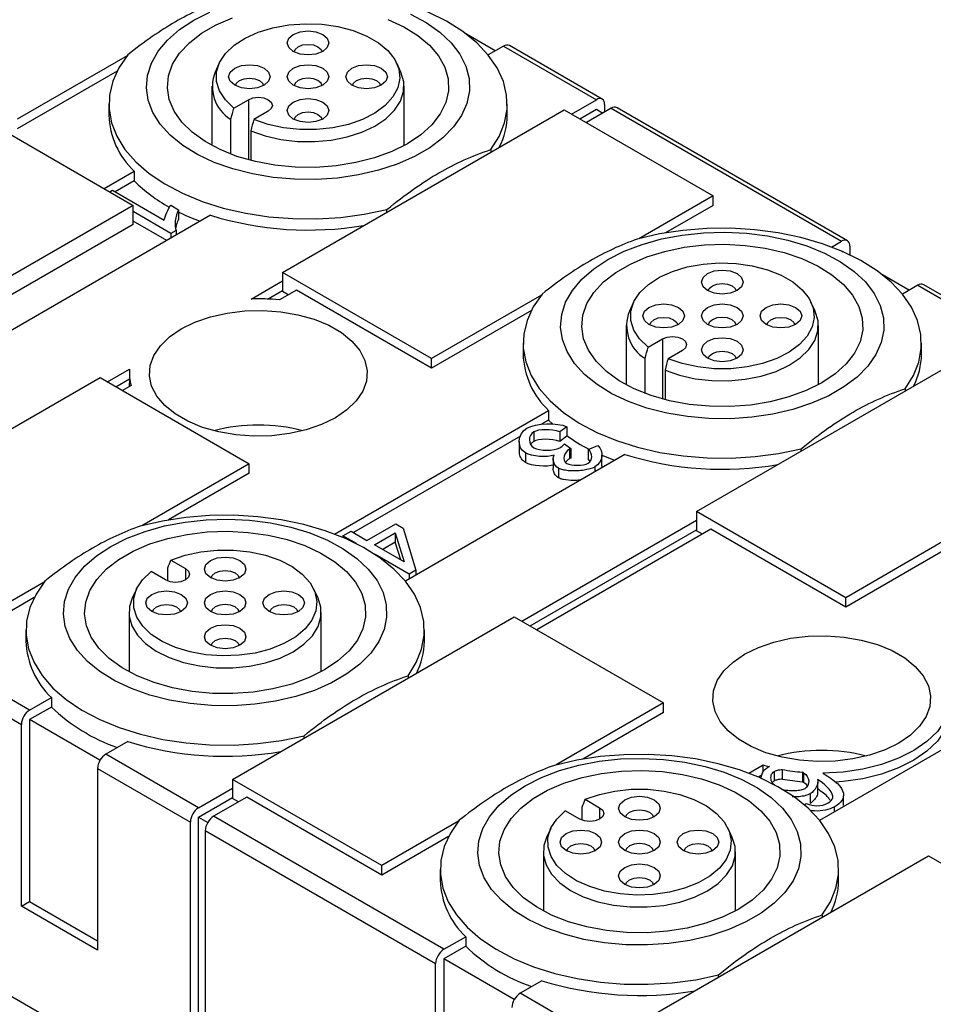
# Model space of a CAD drawing. Header units: millimetres. Extents: x 13 to 546, y 13 to 419.
# Tile 8 of 11: x 452 to 491, y 312 to 354. Entities that reach past the tile are written whole.
import ezdxf

# ---------------------------------------------------------------- set-up
doc = ezdxf.new("R2010")
doc.units = ezdxf.units.MM
doc.header["$LTSCALE"] = 2

msp = doc.modelspace()

# ---------------------------------------------------------------- linework, layer by layer
for p, q in [((472.721, 352.703), (471.491, 353.413)), ((445.25, 353.05), (457.271, 346.11)), ((473.074, 352.907), (472.42, 352.529)), ((473.074, 352.907), (477.034, 350.621)), ((477.284, 350.646), (473.324, 352.932)), ((457.01, 352.491), (452.321, 349.784)), ((460.945, 352.183), (460.769, 351.802)), ((468.693, 351.802), (468.517, 352.183)), ((456.583, 351.836), (452.321, 349.376)), ((460.631, 351.193), (460.631, 348.664)), ((468.831, 348.664), (468.831, 351.193)), ((456.231, 350.438), (456.231, 349.968)), ((461.569, 350.265), (462.185, 350.621)), ((462.185, 350.621), (462.185, 348.056)), ((473.231, 349.968), (473.231, 350.438)), ((475.974, 350.009), (477.034, 350.621)), ((477.388, 350.417), (477.388, 350.09)), ((463.034, 350.131), (462.417, 349.776)), ((463.635, 343.253), (475.655, 350.192)), ((475.655, 350.192), (482.019, 346.519)), ((476.327, 349.805), (477.034, 350.213)), ((477.671, 350.254), (476.61, 349.641)), ((477.034, 350.213), (477.317, 350.05)), ((477.671, 350.254), (487.499, 344.58)), ((487.749, 344.604), (477.921, 350.278)), ((461.438, 348.297), (461.438, 349.782)), ((462.287, 349.292), (462.287, 348.029)), ((472.535, 348.494), (472.535, 348.391)), ((456.033, 346.825), (457.318, 347.566)), ((457.318, 347.566), (457.318, 347.158)), ((457.318, 347.158), (456.503, 346.688)), ((456.27, 346.688), (456.387, 346.755)), ((456.387, 346.755), (458.598, 345.479)), ((482.019, 346.519), (478.852, 344.69)), ((482.019, 346.11), (482.019, 346.519)), ((457.271, 346.11), (450.907, 342.437)), ((457.271, 345.294), (457.271, 346.11)), ((458.879, 344.916), (457.271, 345.844)), ((458.874, 346.121), (459.211, 345.927)), ((459.211, 345.927), (459.211, 345.518)), ((468.099, 345.83), (468.099, 345.933)), ((482.019, 346.11), (479.987, 344.937)), ((460.571, 345.689), (451.207, 340.283)), ((458.702, 344.61), (457.271, 345.436)), ((457.271, 345.294), (450.907, 341.62)), ((459.103, 345.045), (458.879, 344.916)), ((458.879, 344.916), (458.879, 344.712)), ((459.103, 345.045), (459.103, 344.841)), ((487.075, 344.335), (487.499, 344.58)), ((487.499, 344.171), (487.491, 344.166)), ((487.499, 344.171), (487.561, 344.136)), ((487.853, 344.375), (487.853, 344.001)), ((469.999, 339.579), (463.635, 343.253)), ((463.635, 343.253), (463.635, 342.436)), ((462.302, 342.117), (463.635, 342.886)), ((489.169, 343.208), (490.399, 342.498)), ((463.004, 342.113), (463.635, 342.477)), ((464.236, 342.498), (463.51, 342.079)), ((463.882, 342.294), (463.635, 342.436)), ((469.999, 339.171), (464.236, 342.498)), ((490.752, 342.702), (490.098, 342.324)), ((490.752, 342.702), (494.712, 340.416)), ((494.962, 340.441), (491.002, 342.727)), ((474.688, 342.286), (469.999, 339.579)), ((478.622, 341.978), (478.446, 341.597)), ((486.37, 341.597), (486.194, 341.978)), ((474.261, 341.631), (469.999, 339.171)), ((478.308, 340.988), (478.308, 338.459)), ((486.508, 338.459), (486.508, 340.988)), ((479.246, 340.06), (479.863, 340.416)), ((479.863, 340.416), (479.863, 337.851)), ((473.908, 340.233), (473.908, 339.763)), ((480.711, 339.926), (480.095, 339.57)), ((481.312, 333.048), (493.333, 339.987)), ((490.908, 339.763), (490.908, 340.233)), ((469.999, 339.171), (469.999, 339.579)), ((479.116, 338.092), (479.116, 339.577)), ((456.175, 338.579), (457.118, 339.124)), ((479.965, 339.087), (479.965, 337.824)), ((443.836, 331.823), (455.856, 338.763)), ((455.856, 338.763), (462.22, 335.089)), ((456.528, 338.375), (457.109, 338.71)), ((457.109, 338.946), (457.109, 338.538)), ((457.183, 338.427), (456.811, 338.212)), ((490.213, 338.289), (490.213, 338.186)), ((465.862, 332.088), (474.996, 337.361)), ((474.996, 337.361), (474.996, 336.953)), ((474.996, 336.953), (474.663, 336.761)), ((475.172, 336.78), (474.996, 336.953)), ((475.772, 336.67), (475.47, 336.443)), ((475.772, 336.67), (475.772, 336.262)), ((473.803, 336.264), (466.674, 332.149)), ((474.36, 336.445), (474.36, 336.036)), ((475.47, 336.443), (475.47, 336.035)), ((475.772, 336.262), (475.47, 336.035)), ((473.747, 336.037), (473.747, 335.629)), ((475.677, 335.933), (475.944, 335.736)), ((475.884, 335.707), (475.884, 335.298)), ((475.944, 335.736), (475.944, 335.328)), ((476.684, 335.703), (477.093, 335.867)), ((476.684, 335.703), (476.684, 335.295)), ((485.776, 335.625), (485.776, 335.728)), ((478.248, 335.484), (468.885, 330.078)), ((474.006, 335.551), (474.006, 335.143)), ((475.189, 335.304), (475.189, 334.896)), ((476.772, 335.191), (476.684, 335.295)), ((477.272, 335.057), (477.272, 335.466)), ((462.22, 335.089), (457.639, 332.444)), ((462.22, 334.681), (462.22, 335.089)), ((475.414, 334.898), (475.414, 334.489)), ((476.975, 334.952), (476.975, 334.748)), ((462.22, 334.681), (458.773, 332.691)), ((487.676, 329.374), (481.312, 333.048)), ((481.312, 333.048), (481.312, 332.231)), ((467.245, 331.82), (468.472, 332.528)), ((468.472, 332.528), (468.791, 332.344)), ((468.791, 332.344), (469.334, 330.541)), ((473.852, 328.374), (481.312, 332.68)), ((466.221, 332.01), (466.568, 332.21)), ((466.794, 331.679), (466.221, 332.01)), ((466.221, 332.01), (466.221, 331.944)), ((466.568, 332.21), (467.245, 331.82)), ((467.564, 331.635), (468.45, 332.147)), ((468.45, 332.147), (468.84, 330.899)), ((468.45, 332.147), (468.45, 331.739)), ((474.206, 328.17), (481.312, 332.272)), ((481.913, 332.293), (474.489, 328.007)), ((481.56, 332.089), (481.312, 332.231)), ((487.676, 328.966), (481.913, 332.293)), ((492.366, 332.081), (487.676, 329.374)), ((468.84, 330.899), (467.564, 331.635)), ((468.45, 331.739), (467.918, 331.431)), ((468.685, 330.989), (468.45, 331.739)), ((469.049, 330.377), (467.591, 331.219)), ((491.938, 331.426), (487.676, 328.966)), ((458.751, 330.082), (458.751, 330.642)), ((458.882, 330.975), (459.498, 330.619)), ((459.498, 330.619), (459.498, 330.129)), ((452.851, 324.578), (443.022, 330.252)), ((458.65, 330.129), (458.033, 330.485)), ((469.334, 330.541), (469.049, 330.377)), ((469.049, 330.377), (469.049, 330.173)), ((469.334, 330.541), (469.334, 330.337)), ((453.475, 330.04), (450.2, 328.149)), ((442.669, 329.639), (452.498, 323.965)), ((453.047, 329.385), (450.2, 327.741)), ((457.409, 329.732), (457.233, 329.351)), ((465.157, 329.351), (464.981, 329.732)), ((487.676, 328.966), (487.676, 329.374)), ((457.095, 328.741), (457.095, 326.213)), ((461.513, 321.618), (473.534, 328.558)), ((465.295, 326.213), (465.295, 328.741)), ((473.534, 328.558), (479.898, 324.884)), ((452.695, 327.987), (452.695, 327.517)), ((469.695, 327.517), (469.695, 327.987)), ((468.999, 326.043), (468.999, 325.94)), ((495.926, 325.279), (486.562, 319.873)), ((452.851, 324.578), (453.783, 325.115)), ((453.783, 325.115), (453.783, 324.707)), ((479.898, 324.884), (475.316, 322.239)), ((479.898, 324.476), (479.898, 324.884)), ((453.783, 324.707), (452.851, 324.169)), ((479.898, 324.476), (476.451, 322.486)), ((452.498, 316.208), (452.498, 323.965)), ((455.854, 322.436), (452.851, 324.169)), ((452.851, 324.169), (452.851, 316.412)), ((464.563, 323.379), (464.563, 323.482)), ((457.035, 323.238), (456.104, 322.7)), ((460.064, 320.414), (456.104, 322.7)), ((483.539, 321.883), (484.154, 322.238)), ((484.154, 321.934), (484.154, 322.238)), ((455.75, 322.087), (459.71, 319.802)), ((455.75, 322.087), (455.75, 314.33)), ((484.096, 321.796), (483.955, 321.715)), ((484.625, 321.963), (484.625, 321.555)), ((484.976, 321.635), (484.976, 322.043)), ((485.831, 321.928), (485.831, 321.52)), ((485.88, 321.903), (485.88, 321.495)), ((461.513, 321.618), (461.513, 320.802)), ((467.877, 317.944), (461.513, 321.618)), ((486.487, 321.092), (486.487, 321.501)), ((460.064, 320.414), (461.513, 321.251)), ((486.164, 321.007), (486.164, 320.599)), ((460.064, 320.006), (461.513, 320.842)), ((462.114, 320.863), (460.7, 320.047)), ((461.761, 320.659), (461.513, 320.802)), ((467.877, 317.536), (462.114, 320.863)), ((476.559, 320.77), (477.176, 320.414)), ((485.907, 320.536), (485.994, 320.595)), ((487.58, 320.51), (487.58, 320.918)), ((476.327, 319.924), (475.711, 320.28)), ((476.429, 319.877), (476.429, 320.437)), ((477.176, 320.414), (477.176, 319.924)), ((487.186, 320.437), (487.186, 320.233)), ((459.71, 307.962), (459.71, 319.802)), ((460.064, 308.166), (460.064, 320.006)), ((460.064, 320.006), (460.45, 319.783)), ((470.529, 314.373), (460.7, 320.047)), ((471.152, 319.835), (467.877, 317.944)), ((460.347, 319.434), (460.347, 307.594)), ((460.347, 319.434), (470.175, 313.76)), ((475.087, 319.527), (474.911, 319.145)), ((482.835, 319.145), (482.659, 319.527)), ((470.725, 319.18), (467.877, 317.536)), ((474.773, 318.536), (474.773, 316.007)), ((482.973, 316.007), (482.973, 318.536)), ((479.191, 311.413), (491.212, 318.353)), ((491.212, 318.353), (497.576, 314.679)), ((442.669, 317.799), (459.71, 307.962)), ((467.877, 317.536), (467.877, 317.944)), ((470.373, 317.782), (470.373, 317.312)), ((487.373, 317.312), (487.373, 317.782)), ((452.498, 316.208), (452.851, 316.412)), ((452.851, 316.412), (455.75, 314.739)), ((455.75, 314.33), (452.498, 316.208)), ((486.677, 315.838), (486.677, 315.735)), ((470.529, 314.373), (471.46, 314.91)), ((471.46, 314.91), (471.46, 314.502)), ((471.46, 314.502), (470.529, 313.964)), ((470.529, 313.964), (470.529, 306.207)), ((473.532, 312.231), (470.529, 313.964)), ((470.175, 306.003), (470.175, 313.76)), ((474.713, 313.032), (473.782, 312.495)), ((482.241, 313.174), (482.241, 313.277)), ((477.741, 310.209), (473.782, 312.495))]:
    msp.add_line(p, q)
at = {"flags": 128}
for points in [[(472.535, 348.494), (472.884, 349.052), (473.114, 349.63), (473.222, 350.22), (473.206, 350.813), (473.066, 351.4), (472.804, 351.974), (472.424, 352.525), (471.932, 353.046), (471.334, 353.528), (470.64, 353.965), (469.86, 354.351), (469.005, 354.68), (468.087, 354.947), (467.12, 355.147), (466.119, 355.28), (465.097, 355.341), (464.069, 355.33), (463.052, 355.249), (462.059, 355.097), (461.105, 354.877)], [(469.097, 354.277), (469.77, 353.914), (470.353, 353.502), (470.836, 353.048), (471.21, 352.562), (471.468, 352.051), (471.607, 351.525), (471.622, 350.993), (471.514, 350.465), (471.286, 349.949), (470.94, 349.456), (470.484, 348.994), (469.925, 348.571), (469.273, 348.194), (468.54, 347.872), (467.739, 347.608), (466.885, 347.409), (465.992, 347.277), (465.076, 347.214), (464.155, 347.223), (463.243, 347.303), (462.359, 347.452), (461.516, 347.668), (460.731, 347.947), (460.017, 348.284), (459.388, 348.672), (458.853, 349.106), (458.424, 349.577), (458.107, 350.076), (457.909, 350.596), (457.832, 351.126), (457.878, 351.658), (458.046, 352.181), (458.334, 352.686), (458.736, 353.165), (459.245, 353.609), (459.852, 354.009)], [(459.852, 354.009), (460.545, 354.36)], [(468.973, 348.743), (468.31, 348.413), (467.571, 348.142), (466.771, 347.935), (465.928, 347.799), (465.059, 347.734), (464.183, 347.743), (463.319, 347.826), (462.485, 347.981), (461.699, 348.204), (460.977, 348.49), (460.336, 348.835), (459.788, 349.229), (459.345, 349.665), (459.018, 350.134), (458.812, 350.626), (458.732, 351.129), (458.78, 351.634), (458.954, 352.13), (459.252, 352.605), (459.667, 353.051), (460.19, 353.457), (460.809, 353.814), (461.512, 354.116)], [(461.569, 350.265), (461.204, 350.616), (460.954, 350.999), (460.828, 351.401), (460.829, 351.81), (460.959, 352.212), (461.211, 352.595), (461.578, 352.944), (462.049, 353.25), (462.607, 353.502), (463.235, 353.692), (463.912, 353.813), (464.615, 353.862), (465.322, 353.837), (466.01, 353.739), (466.656, 353.571), (467.239, 353.338), (467.74, 353.049), (468.143, 352.713), (468.434, 352.34), (468.604, 351.943), (468.647, 351.534), (468.562, 351.128), (468.352, 350.738), (468.023, 350.375), (467.587, 350.053), (467.058, 349.781), (466.452, 349.569), (465.79, 349.423), (465.093, 349.349), (464.385, 349.348), (463.687, 349.421), (463.024, 349.565), (462.417, 349.776)], [(468.132, 354.046), (468.815, 353.73), (469.412, 353.359), (469.908, 352.943), (470.295, 352.489), (470.562, 352.007), (470.706, 351.509), (470.722, 351.003), (470.61, 350.501), (470.373, 350.015), (470.016, 349.553), (469.546, 349.126), (468.973, 348.743)], [(464.731, 353.557), (465.071, 353.518), (465.359, 353.407), (465.551, 353.24), (465.619, 353.044), (465.551, 352.848), (465.359, 352.682), (465.071, 352.57), (464.731, 352.531), (464.391, 352.57), (464.102, 352.682), (463.91, 352.848), (463.842, 353.044), (463.91, 353.24), (464.102, 353.407), (464.391, 353.518), (464.731, 353.557)], [(464.133, 352.665), (464.176, 352.768), (464.306, 352.881), (464.501, 352.956), (464.731, 352.982)], [(464.731, 352.982), (464.96, 352.956), (465.155, 352.881), (465.285, 352.768), (465.328, 352.665)], [(457.043, 352.532), (456.661, 351.981), (456.398, 351.408), (456.256, 350.82), (456.239, 350.227), (456.345, 349.637), (456.573, 349.059), (456.921, 348.501), (457.383, 347.971), (457.953, 347.477), (458.621, 347.027), (459.379, 346.626), (460.214, 346.281), (461.116, 345.997), (462.071, 345.778), (463.064, 345.627), (464.082, 345.546), (465.109, 345.536), (466.131, 345.599), (467.132, 345.731), (468.099, 345.933)], [(461.342, 351.601), (461.41, 351.797), (461.602, 351.964), (461.891, 352.075), (462.231, 352.114), (462.571, 352.075), (462.859, 351.964), (463.051, 351.797), (463.119, 351.601), (463.051, 351.405), (462.859, 351.238), (462.571, 351.127), (462.231, 351.088), (461.891, 351.127), (461.602, 351.238), (461.41, 351.405), (461.342, 351.601)], [(464.102, 351.964), (464.391, 352.075), (464.731, 352.114), (465.071, 352.075), (465.359, 351.964), (465.551, 351.797), (465.619, 351.601), (465.551, 351.405), (465.359, 351.238), (465.071, 351.127), (464.731, 351.088), (464.391, 351.127), (464.102, 351.238), (463.91, 351.405), (463.842, 351.601), (463.91, 351.797), (464.102, 351.964)], [(468.119, 351.601), (468.051, 351.405), (467.859, 351.238), (467.571, 351.127), (467.231, 351.088), (466.891, 351.127), (466.602, 351.238), (466.41, 351.405), (466.342, 351.601), (466.41, 351.797), (466.602, 351.964), (466.891, 352.075), (467.231, 352.114), (467.571, 352.075), (467.859, 351.964), (468.051, 351.797), (468.119, 351.601)], [(462.287, 349.292), (462.902, 349.074), (463.573, 348.922), (464.28, 348.84), (465.001, 348.831), (465.714, 348.895), (466.397, 349.03), (467.027, 349.232), (467.587, 349.495), (468.058, 349.81), (468.427, 350.168), (468.68, 350.558), (468.812, 350.967), (468.817, 351.384), (468.696, 351.794), (468.693, 351.802)], [(461.633, 351.221), (461.676, 351.325), (461.806, 351.438), (462.001, 351.513), (462.231, 351.539), (462.46, 351.513), (462.655, 351.438), (462.785, 351.325), (462.828, 351.221)], [(464.306, 351.438), (464.176, 351.325), (464.133, 351.221)], [(465.328, 351.221), (465.285, 351.325), (465.155, 351.438), (464.96, 351.513), (464.731, 351.539), (464.501, 351.513), (464.306, 351.438)], [(466.633, 351.221), (466.676, 351.325), (466.806, 351.438), (467.001, 351.513), (467.231, 351.539), (467.46, 351.513), (467.655, 351.438), (467.785, 351.325), (467.828, 351.221)], [(462.185, 350.621), (462.38, 350.696), (462.609, 350.723), (462.839, 350.696), (463.034, 350.621), (463.164, 350.509), (463.209, 350.376), (463.164, 350.244), (463.034, 350.131)], [(464.731, 349.645), (464.391, 349.684), (464.102, 349.795), (463.91, 349.961), (463.842, 350.158), (463.91, 350.354), (464.102, 350.52), (464.391, 350.632), (464.731, 350.671), (465.071, 350.632), (465.359, 350.52), (465.551, 350.354), (465.619, 350.158), (465.551, 349.961), (465.359, 349.795), (465.071, 349.684), (464.731, 349.645)], [(464.133, 349.778), (464.176, 349.882), (464.306, 349.994), (464.501, 350.069), (464.731, 350.096), (464.96, 350.069), (465.155, 349.994), (465.285, 349.882), (465.328, 349.778)], [(477.529, 343.804), (478.223, 344.155), (478.992, 344.448), (479.821, 344.68), (480.697, 344.846), (481.603, 344.944), (482.524, 344.97), (483.442, 344.926), (484.342, 344.811), (485.208, 344.628), (486.023, 344.38), (486.774, 344.072), (487.448, 343.709), (488.031, 343.296), (488.514, 342.843), (488.888, 342.357), (489.146, 341.846), (489.284, 341.32), (489.3, 340.788), (489.192, 340.26), (488.963, 339.744), (488.618, 339.251), (488.161, 338.788), (487.602, 338.365), (486.951, 337.989), (486.218, 337.666), (485.417, 337.403), (484.562, 337.203), (483.669, 337.071), (482.754, 337.009), (481.832, 337.018), (480.921, 337.098), (480.036, 337.247), (479.194, 337.463), (478.409, 337.742), (477.695, 338.078), (477.065, 338.467), (476.531, 338.901), (476.102, 339.372), (475.785, 339.871), (475.586, 340.391), (475.509, 340.921), (475.555, 341.452), (475.724, 341.976), (476.012, 342.481), (476.414, 342.96), (476.922, 343.404), (477.529, 343.804)], [(490.213, 338.289), (490.562, 338.847), (490.792, 339.425), (490.9, 340.015), (490.884, 340.608), (490.743, 341.195), (490.481, 341.769), (490.102, 342.32), (489.609, 342.84), (489.012, 343.323), (488.318, 343.76), (487.538, 344.146), (486.682, 344.475), (485.765, 344.742), (484.798, 344.942), (483.796, 345.074), (482.774, 345.136), (481.747, 345.125), (480.73, 345.044), (479.736, 344.892), (478.782, 344.671)], [(486.651, 338.538), (485.988, 338.208), (485.249, 337.937), (484.449, 337.73), (483.606, 337.594), (482.737, 337.529), (481.861, 337.538), (480.997, 337.621), (480.163, 337.776), (479.377, 337.999), (478.655, 338.285), (478.014, 338.629), (477.466, 339.024), (477.023, 339.46), (476.695, 339.929), (476.489, 340.421), (476.409, 340.924), (476.457, 341.429), (476.632, 341.925), (476.93, 342.4), (477.345, 342.846), (477.867, 343.252), (478.487, 343.609), (479.19, 343.911), (479.961, 344.15), (480.785, 344.322), (481.643, 344.423), (482.518, 344.451), (483.39, 344.405), (484.242, 344.286), (485.054, 344.096), (485.81, 343.841), (486.493, 343.525), (487.09, 343.154), (487.586, 342.738), (487.972, 342.284), (488.24, 341.802), (488.383, 341.303), (488.399, 340.798), (488.288, 340.296), (488.051, 339.81), (487.693, 339.348), (487.223, 338.921), (486.651, 338.538)], [(479.246, 340.06), (478.881, 340.411), (478.632, 340.794), (478.506, 341.196), (478.507, 341.605), (478.636, 342.007), (478.889, 342.39), (479.256, 342.739), (479.727, 343.045), (480.285, 343.297), (480.913, 343.486), (481.589, 343.608), (482.293, 343.657), (483, 343.632), (483.688, 343.534), (484.334, 343.366), (484.917, 343.133), (485.418, 342.844), (485.82, 342.507), (486.111, 342.135), (486.281, 341.737), (486.325, 341.329), (486.24, 340.923), (486.03, 340.533), (485.701, 340.17), (485.265, 339.848), (484.735, 339.576), (484.13, 339.364), (483.468, 339.218), (482.771, 339.144), (482.062, 339.143), (481.365, 339.216), (480.702, 339.36), (480.095, 339.57)], [(482.408, 343.352), (482.748, 343.313), (483.037, 343.202), (483.229, 343.035), (483.297, 342.839), (483.229, 342.643), (483.037, 342.476), (482.748, 342.365), (482.408, 342.326), (482.068, 342.365), (481.78, 342.476), (481.587, 342.643), (481.52, 342.839), (481.587, 343.035), (481.78, 343.202), (482.068, 343.313), (482.408, 343.352)], [(481.811, 342.46), (481.854, 342.563), (481.984, 342.676), (482.179, 342.751), (482.408, 342.777)], [(482.408, 342.777), (482.638, 342.751), (482.832, 342.676), (482.962, 342.563), (483.006, 342.46)], [(474.72, 342.326), (474.339, 341.776), (474.076, 341.202), (473.934, 340.615), (473.916, 340.022), (474.022, 339.432), (474.251, 338.854), (474.599, 338.296), (475.061, 337.766), (475.63, 337.272), (476.299, 336.822), (477.056, 336.421), (477.892, 336.076), (478.794, 335.792), (479.749, 335.573), (480.742, 335.422), (481.76, 335.341), (482.787, 335.331), (483.809, 335.393), (484.81, 335.526), (485.776, 335.728)], [(459.321, 340.845), (459.907, 341.131), (460.567, 341.358), (461.282, 341.519), (462.034, 341.61), (462.801, 341.628), (463.564, 341.574), (464.3, 341.447), (464.99, 341.252), (465.615, 340.995), (466.158, 340.681), (466.604, 340.32), (466.941, 339.922), (467.16, 339.497), (467.255, 339.057), (467.224, 338.614), (467.066, 338.18), (466.787, 337.767), (466.394, 337.387), (465.897, 337.048), (465.311, 336.762), (464.652, 336.535), (463.936, 336.374), (463.184, 336.283), (462.417, 336.264), (461.655, 336.319), (460.919, 336.446), (460.229, 336.64), (459.604, 336.898), (459.061, 337.211), (458.615, 337.572), (458.277, 337.971), (458.058, 338.396), (457.963, 338.835), (457.995, 339.278), (458.153, 339.712), (458.432, 340.125), (458.825, 340.506), (459.321, 340.845)], [(479.02, 341.396), (479.087, 341.592), (479.28, 341.759), (479.568, 341.87), (479.908, 341.909), (480.248, 341.87), (480.537, 341.759), (480.729, 341.592), (480.797, 341.396), (480.729, 341.2), (480.537, 341.033), (480.248, 340.922), (479.908, 340.883), (479.568, 340.922), (479.28, 341.033), (479.087, 341.2), (479.02, 341.396)], [(479.965, 339.087), (480.579, 338.869), (481.251, 338.717), (481.958, 338.635), (482.679, 338.626), (483.392, 338.69), (484.074, 338.825), (484.705, 339.027), (485.265, 339.29), (485.736, 339.605), (486.104, 339.963), (486.358, 340.353), (486.49, 340.762), (486.495, 341.179), (486.374, 341.589), (486.37, 341.597)], [(481.78, 341.759), (482.068, 341.87), (482.408, 341.909), (482.748, 341.87), (483.037, 341.759), (483.229, 341.592), (483.297, 341.396), (483.229, 341.2), (483.037, 341.033), (482.748, 340.922), (482.408, 340.883), (482.068, 340.922), (481.78, 341.033), (481.587, 341.2), (481.52, 341.396), (481.587, 341.592), (481.78, 341.759)], [(485.797, 341.396), (485.729, 341.2), (485.537, 341.033), (485.248, 340.922), (484.908, 340.883), (484.568, 340.922), (484.28, 341.033), (484.087, 341.2), (484.02, 341.396), (484.087, 341.592), (484.28, 341.759), (484.568, 341.87), (484.908, 341.909), (485.248, 341.87), (485.537, 341.759), (485.729, 341.592), (485.797, 341.396)], [(479.311, 341.016), (479.354, 341.12), (479.484, 341.232), (479.679, 341.308), (479.908, 341.334), (480.138, 341.308), (480.332, 341.232), (480.462, 341.12), (480.506, 341.016)], [(481.984, 341.232), (481.854, 341.12), (481.811, 341.016)], [(483.006, 341.016), (482.962, 341.12), (482.832, 341.232), (482.638, 341.308), (482.408, 341.334), (482.179, 341.308), (481.984, 341.232)], [(484.311, 341.016), (484.354, 341.12), (484.484, 341.232), (484.679, 341.308), (484.908, 341.334), (485.138, 341.308), (485.332, 341.232), (485.462, 341.12), (485.506, 341.016)], [(479.863, 340.416), (480.057, 340.491), (480.287, 340.518), (480.517, 340.491), (480.711, 340.416), (480.841, 340.304), (480.887, 340.171), (480.841, 340.039), (480.711, 339.926)], [(482.408, 339.44), (482.068, 339.479), (481.78, 339.59), (481.587, 339.756), (481.52, 339.953), (481.587, 340.149), (481.78, 340.315), (482.068, 340.427), (482.408, 340.466), (482.748, 340.427), (483.037, 340.315), (483.229, 340.149), (483.297, 339.953), (483.229, 339.756), (483.037, 339.59), (482.748, 339.479), (482.408, 339.44)], [(481.811, 339.573), (481.854, 339.677), (481.984, 339.789), (482.179, 339.864), (482.408, 339.891), (482.638, 339.864), (482.832, 339.789), (482.962, 339.677), (483.006, 339.573)], [(457.116, 338.387), (457.111, 338.453), (457.109, 338.538)], [(477.807, 335.229), (477.751, 335.25), (477.277, 335.443)], [(456.316, 331.558), (457.01, 331.908), (457.778, 332.202), (458.608, 332.434), (459.484, 332.6), (460.39, 332.698), (461.31, 332.724), (462.229, 332.68), (463.129, 332.565), (463.995, 332.382), (464.81, 332.134), (465.561, 331.826), (466.234, 331.462), (466.818, 331.05), (467.301, 330.597), (467.675, 330.111), (467.933, 329.6), (468.071, 329.074), (468.086, 328.542), (467.979, 328.013), (467.75, 327.498), (467.405, 327.005), (466.948, 326.542), (466.389, 326.119), (465.737, 325.743), (465.005, 325.42), (464.204, 325.157), (463.349, 324.957), (462.456, 324.825), (461.541, 324.763), (460.619, 324.772), (459.708, 324.852), (458.823, 325.001), (457.981, 325.217), (457.196, 325.496), (456.482, 325.832), (455.852, 326.221), (455.318, 326.655), (454.889, 327.125), (454.572, 327.625), (454.373, 328.145), (454.296, 328.675), (454.342, 329.206), (454.511, 329.73), (454.798, 330.235), (455.2, 330.714), (455.709, 331.158), (456.316, 331.558)], [(468.999, 326.043), (469.349, 326.601), (469.579, 327.179), (469.687, 327.769), (469.67, 328.362), (469.53, 328.949), (469.268, 329.523), (468.888, 330.074), (468.396, 330.594), (467.799, 331.077), (467.105, 331.514), (466.324, 331.9), (465.469, 332.229), (464.551, 332.495), (463.585, 332.696), (462.583, 332.828), (461.561, 332.89), (460.534, 332.879), (459.516, 332.797), (458.523, 332.645), (457.569, 332.425)], [(465.438, 326.292), (464.775, 325.962), (464.036, 325.69), (463.236, 325.484), (462.392, 325.347), (461.524, 325.283), (460.648, 325.292), (459.784, 325.375), (458.95, 325.529), (458.164, 325.752), (457.442, 326.039), (456.8, 326.383), (456.252, 326.778), (455.81, 327.214), (455.482, 327.683), (455.276, 328.175), (455.196, 328.678), (455.244, 329.183), (455.419, 329.679), (455.717, 330.154), (456.131, 330.6), (456.654, 331.005), (457.273, 331.363), (457.976, 331.665), (458.748, 331.904), (459.572, 332.076), (460.43, 332.177), (461.305, 332.205), (462.177, 332.159), (463.028, 332.04), (463.841, 331.85), (464.597, 331.595), (465.28, 331.279), (465.876, 330.908), (466.373, 330.492), (466.759, 330.038), (467.027, 329.556), (467.17, 329.057), (467.186, 328.552), (467.074, 328.05), (466.837, 327.563), (466.48, 327.102), (466.01, 326.675), (465.438, 326.292)], [(458.882, 330.975), (459.489, 331.186), (460.152, 331.33), (460.849, 331.403), (461.558, 331.402), (462.254, 331.327), (462.916, 331.182), (463.522, 330.969), (464.052, 330.698), (464.488, 330.375), (464.816, 330.013), (465.027, 329.622), (465.111, 329.216), (465.068, 328.808), (464.898, 328.411), (464.607, 328.038), (464.205, 327.702), (463.704, 327.412), (463.121, 327.18), (462.475, 327.012), (461.787, 326.914), (461.08, 326.889), (460.376, 326.938), (459.7, 327.059), (459.072, 327.249), (458.514, 327.501), (458.043, 327.806), (457.675, 328.156), (457.423, 328.538), (457.294, 328.94), (457.292, 329.349), (457.418, 329.752), (457.668, 330.135), (458.033, 330.485)], [(461.195, 331.106), (461.535, 331.067), (461.823, 330.956), (462.016, 330.789), (462.084, 330.593), (462.016, 330.397), (461.823, 330.23), (461.535, 330.119), (461.195, 330.08), (460.855, 330.119), (460.567, 330.23), (460.374, 330.397), (460.307, 330.593), (460.374, 330.789), (460.567, 330.956), (460.855, 331.067), (461.195, 331.106)], [(459.498, 330.619), (459.628, 330.507), (459.674, 330.374), (459.628, 330.242), (459.498, 330.129), (459.303, 330.054), (459.074, 330.028), (458.844, 330.054), (458.65, 330.129)], [(460.597, 330.213), (460.641, 330.317), (460.771, 330.43), (460.966, 330.505), (461.195, 330.531)], [(461.195, 330.531), (461.425, 330.505), (461.619, 330.43), (461.749, 330.317), (461.793, 330.213)], [(453.507, 330.08), (453.126, 329.53), (452.863, 328.956), (452.721, 328.369), (452.703, 327.776), (452.809, 327.186), (453.038, 326.608), (453.386, 326.05), (453.848, 325.52), (454.417, 325.026), (455.086, 324.576), (455.843, 324.175), (456.679, 323.83), (457.581, 323.546), (458.535, 323.327), (459.529, 323.175), (460.547, 323.095), (461.574, 323.085), (462.596, 323.147), (463.597, 323.28), (464.563, 323.482)], [(457.807, 329.15), (457.874, 329.346), (458.067, 329.512), (458.355, 329.624), (458.695, 329.663), (459.035, 329.624), (459.323, 329.512), (459.516, 329.346), (459.584, 329.15), (459.516, 328.953), (459.323, 328.787), (459.035, 328.676), (458.695, 328.637), (458.355, 328.676), (458.067, 328.787), (457.874, 328.953), (457.807, 329.15)], [(460.567, 329.512), (460.855, 329.624), (461.195, 329.663), (461.535, 329.624), (461.823, 329.512), (462.016, 329.346), (462.084, 329.15), (462.016, 328.953), (461.823, 328.787), (461.535, 328.676), (461.195, 328.637), (460.855, 328.676), (460.567, 328.787), (460.374, 328.953), (460.307, 329.15), (460.374, 329.346), (460.567, 329.512)], [(464.584, 329.15), (464.516, 328.953), (464.323, 328.787), (464.035, 328.676), (463.695, 328.637), (463.355, 328.676), (463.067, 328.787), (462.874, 328.953), (462.807, 329.15), (462.874, 329.346), (463.067, 329.512), (463.355, 329.624), (463.695, 329.663), (464.035, 329.624), (464.323, 329.512), (464.516, 329.346), (464.584, 329.15)], [(457.233, 329.351), (457.12, 329.001), (457.104, 328.585), (457.215, 328.174), (457.449, 327.78), (457.799, 327.416), (458.254, 327.093), (458.8, 326.82), (459.42, 326.608), (460.095, 326.461), (460.805, 326.385), (461.526, 326.382), (462.237, 326.452), (462.916, 326.593), (463.541, 326.8), (464.094, 327.068), (464.557, 327.387), (464.917, 327.748), (465.161, 328.14), (465.282, 328.551), (465.276, 328.967), (465.157, 329.351)], [(458.097, 328.77), (458.141, 328.874), (458.271, 328.986), (458.466, 329.061), (458.695, 329.088), (458.925, 329.061), (459.119, 328.986), (459.249, 328.874), (459.293, 328.77)], [(460.771, 328.986), (460.641, 328.874), (460.597, 328.77)], [(461.793, 328.77), (461.749, 328.874), (461.619, 328.986), (461.425, 329.061), (461.195, 329.088), (460.966, 329.061), (460.771, 328.986)], [(463.097, 328.77), (463.141, 328.874), (463.271, 328.986), (463.466, 329.061), (463.695, 329.088), (463.925, 329.061), (464.119, 328.986), (464.249, 328.874), (464.293, 328.77)], [(461.195, 327.194), (460.855, 327.233), (460.567, 327.344), (460.374, 327.51), (460.307, 327.707), (460.374, 327.903), (460.567, 328.069), (460.855, 328.18), (461.195, 328.219), (461.535, 328.18), (461.823, 328.069), (462.016, 327.903), (462.084, 327.707), (462.016, 327.51), (461.823, 327.344), (461.535, 327.233), (461.195, 327.194)], [(483.363, 326.966), (483.949, 327.252), (484.609, 327.479), (485.324, 327.64), (486.076, 327.731), (486.843, 327.75), (487.605, 327.695), (488.341, 327.568), (489.031, 327.373), (489.656, 327.116), (490.199, 326.802), (490.646, 326.442), (490.983, 326.043), (491.202, 325.618), (491.297, 325.178), (491.265, 324.735), (491.108, 324.301), (490.828, 323.888), (490.435, 323.508), (489.939, 323.169), (489.353, 322.883), (488.693, 322.656), (487.978, 322.495), (487.226, 322.404), (486.459, 322.385), (485.697, 322.44), (484.961, 322.567), (484.271, 322.761), (483.646, 323.019), (483.103, 323.333), (482.656, 323.693), (482.319, 324.092), (482.1, 324.517), (482.005, 324.957), (482.037, 325.399), (482.194, 325.833), (482.473, 326.246), (482.867, 326.627), (483.363, 326.966)], [(460.597, 327.327), (460.641, 327.431), (460.771, 327.543), (460.966, 327.618), (461.195, 327.645), (461.425, 327.618), (461.619, 327.543), (461.749, 327.431), (461.793, 327.327)], [(492.15, 325.119), (492.096, 324.62), (491.906, 324.131), (491.586, 323.666), (491.143, 323.235), (490.588, 322.85), (489.935, 322.52), (489.2, 322.254), (488.402, 322.058), (487.56, 321.936), (486.696, 321.892)], [(492.151, 324.659), (492.096, 324.211), (491.906, 323.723), (491.586, 323.257), (491.143, 322.827), (490.588, 322.442), (489.935, 322.112), (489.2, 321.846), (488.402, 321.649), (487.56, 321.528), (487.219, 321.501)], [(486.677, 315.838), (487.026, 316.396), (487.257, 316.974), (487.364, 317.563), (487.348, 318.156), (487.208, 318.744), (486.946, 319.318), (486.566, 319.869), (486.074, 320.389), (485.476, 320.872), (484.782, 321.309), (484.002, 321.695), (483.147, 322.024), (482.229, 322.29), (481.262, 322.491), (480.261, 322.623), (479.239, 322.684), (478.212, 322.674), (477.194, 322.592), (476.201, 322.44), (475.247, 322.22)], [(473.994, 321.353), (474.688, 321.703), (475.456, 321.997), (476.286, 322.229), (477.161, 322.395), (478.067, 322.492), (478.988, 322.519), (479.907, 322.475), (480.807, 322.36), (481.672, 322.177), (482.488, 321.929), (483.239, 321.621), (483.912, 321.257), (484.495, 320.845), (484.978, 320.392), (485.352, 319.906), (485.611, 319.395), (485.749, 318.869), (485.764, 318.337), (485.657, 317.808), (485.428, 317.293), (485.082, 316.8), (484.626, 316.337), (484.067, 315.914), (483.415, 315.538), (482.682, 315.215), (481.881, 314.952), (481.027, 314.752), (480.134, 314.62), (479.219, 314.558), (478.297, 314.567), (477.386, 314.647), (476.501, 314.796), (475.658, 315.012), (474.873, 315.291), (474.159, 315.627), (473.53, 316.016), (472.996, 316.449), (472.566, 316.92), (472.249, 317.42), (472.051, 317.94), (471.974, 318.47), (472.02, 319.001), (472.188, 319.524), (472.476, 320.03), (472.878, 320.509), (473.387, 320.952), (473.994, 321.353)], [(483.115, 316.087), (482.452, 315.757), (481.713, 315.485), (480.913, 315.279), (480.07, 315.142), (479.201, 315.078), (478.326, 315.087), (477.461, 315.17), (476.627, 315.324), (475.841, 315.547), (475.12, 315.834), (474.478, 316.178), (473.93, 316.573), (473.487, 317.009), (473.16, 317.478), (472.954, 317.97), (472.874, 318.473), (472.922, 318.978), (473.097, 319.474), (473.394, 319.949), (473.809, 320.394), (474.332, 320.8), (474.951, 321.158), (475.654, 321.46), (476.426, 321.699), (477.249, 321.871), (478.108, 321.972), (478.982, 322), (479.855, 321.953), (480.706, 321.834), (481.518, 321.645), (482.274, 321.39), (482.958, 321.073), (483.554, 320.703), (484.051, 320.286), (484.437, 319.833), (484.704, 319.351), (484.848, 318.852), (484.864, 318.347), (484.752, 317.845), (484.515, 317.358), (484.158, 316.897), (483.688, 316.47), (483.115, 316.087)], [(476.559, 320.77), (477.167, 320.981), (477.83, 321.125), (478.527, 321.198), (479.235, 321.197), (479.932, 321.122), (480.594, 320.977), (481.2, 320.764), (481.729, 320.493), (482.166, 320.17), (482.494, 319.808), (482.704, 319.417), (482.789, 319.011), (482.746, 318.603), (482.576, 318.206), (482.285, 317.833), (481.882, 317.496), (481.381, 317.207), (480.798, 316.975), (480.152, 316.807), (479.465, 316.709), (478.757, 316.684), (478.054, 316.733), (477.377, 316.854), (476.75, 317.044), (476.191, 317.296), (475.721, 317.601), (475.353, 317.951), (475.101, 318.333), (474.972, 318.735), (474.97, 319.144), (475.096, 319.547), (475.346, 319.93), (475.711, 320.28)], [(478.873, 320.901), (479.213, 320.862), (479.501, 320.751), (479.694, 320.584), (479.761, 320.388), (479.694, 320.192), (479.501, 320.025), (479.213, 319.914), (478.873, 319.875), (478.533, 319.914), (478.244, 320.025), (478.052, 320.192), (477.984, 320.388), (478.052, 320.584), (478.244, 320.751), (478.533, 320.862), (478.873, 320.901)], [(477.176, 320.414), (477.306, 320.302), (477.351, 320.169), (477.306, 320.037), (477.176, 319.924), (476.981, 319.849), (476.751, 319.823), (476.522, 319.849), (476.327, 319.924)], [(478.275, 320.008), (478.319, 320.112), (478.449, 320.224), (478.643, 320.3), (478.873, 320.326)], [(478.873, 320.326), (479.102, 320.3), (479.297, 320.224), (479.427, 320.112), (479.471, 320.008)], [(471.185, 319.875), (470.804, 319.324), (470.54, 318.751), (470.399, 318.164), (470.381, 317.571), (470.487, 316.981), (470.716, 316.403), (471.063, 315.845), (471.525, 315.315), (472.095, 314.821), (472.763, 314.371), (473.521, 313.97), (474.357, 313.625), (475.258, 313.341), (476.213, 313.122), (477.206, 312.97), (478.224, 312.889), (479.252, 312.88), (480.273, 312.942), (481.275, 313.075), (482.241, 313.277)], [(475.484, 318.945), (475.552, 319.141), (475.744, 319.307), (476.033, 319.419), (476.373, 319.458), (476.713, 319.419), (477.001, 319.307), (477.194, 319.141), (477.261, 318.945), (477.194, 318.748), (477.001, 318.582), (476.713, 318.471), (476.373, 318.432), (476.033, 318.471), (475.744, 318.582), (475.552, 318.748), (475.484, 318.945)], [(478.244, 319.307), (478.533, 319.419), (478.873, 319.458), (479.213, 319.419), (479.501, 319.307), (479.694, 319.141), (479.761, 318.945), (479.694, 318.748), (479.501, 318.582), (479.213, 318.471), (478.873, 318.432), (478.533, 318.471), (478.244, 318.582), (478.052, 318.748), (477.984, 318.945), (478.052, 319.141), (478.244, 319.307)], [(482.261, 318.945), (482.194, 318.748), (482.001, 318.582), (481.713, 318.471), (481.373, 318.432), (481.033, 318.471), (480.744, 318.582), (480.552, 318.748), (480.484, 318.945), (480.552, 319.141), (480.744, 319.307), (481.033, 319.419), (481.373, 319.458), (481.713, 319.419), (482.001, 319.307), (482.194, 319.141), (482.261, 318.945)], [(474.911, 319.145), (474.798, 318.796), (474.782, 318.38), (474.892, 317.969), (475.126, 317.575), (475.476, 317.211), (475.931, 316.887), (476.478, 316.615), (477.098, 316.403), (477.773, 316.256), (478.482, 316.18), (479.204, 316.177), (479.915, 316.247), (480.593, 316.388), (481.219, 316.595), (481.772, 316.863), (482.235, 317.182), (482.594, 317.543), (482.838, 317.935), (482.959, 318.345), (482.954, 318.762), (482.835, 319.145)], [(475.775, 318.565), (475.819, 318.669), (475.949, 318.781), (476.143, 318.856), (476.373, 318.883), (476.602, 318.856), (476.797, 318.781), (476.927, 318.669), (476.971, 318.565)], [(479.471, 318.565), (479.427, 318.669), (479.297, 318.781), (479.102, 318.856), (478.873, 318.883), (478.643, 318.856), (478.449, 318.781)], [(480.775, 318.565), (480.819, 318.669), (480.949, 318.781), (481.143, 318.856), (481.373, 318.883), (481.602, 318.856), (481.797, 318.781), (481.927, 318.669), (481.971, 318.565)], [(478.449, 318.781), (478.319, 318.669), (478.275, 318.565)], [(478.873, 316.989), (478.533, 317.028), (478.244, 317.139), (478.052, 317.305), (477.984, 317.501), (478.052, 317.698), (478.244, 317.864), (478.533, 317.975), (478.873, 318.014), (479.213, 317.975), (479.501, 317.864), (479.694, 317.698), (479.761, 317.501), (479.694, 317.305), (479.501, 317.139), (479.213, 317.028), (478.873, 316.989)], [(478.275, 317.122), (478.319, 317.226), (478.449, 317.338), (478.643, 317.413), (478.873, 317.439), (479.102, 317.413), (479.297, 317.338), (479.427, 317.226), (479.471, 317.122)]]:
    msp.add_lwpolyline(points, dxfattribs=at)
for centre, radius, start, end in [((473.221, 352.703), 0.251, 65.6929, 125.6176), ((462.291, 351.186), 1.642, 157.9701, 238.7206), ((477.172, 350.452), 0.218, 350.786, 129.2033), ((459.685, 350.085), 3.457, 181.9483, 226.7776), ((470.213, 349.986), 3.018, 332.6086, 359.6625), ((477.817, 350.049), 0.251, 65.6929, 125.6176), ((461.969, 351.803), 6.573, 224.9617, 241.2978), ((463.571, 354.717), 9.901, 243.8729, 249.6602), ((464.746, 359.19), 14.132, 252.817, 279.6088), ((487.637, 344.41), 0.218, 350.786, 129.2033), ((490.899, 342.497), 0.251, 65.6929, 125.6176), ((462.609, 332.645), 9.477, 84.5491, 91.8559), ((479.969, 340.981), 1.642, 157.9701, 238.7206), ((477.363, 339.88), 3.457, 181.9483, 226.7776), ((487.891, 339.781), 3.018, 332.6086, 359.6625), ((458.971, 338.947), 1.862, 174.5453, 196.2138), ((462.609, 329.011), 7.724, 75.7462, 104.2538), ((480.22, 342.493), 7.635, 234.3616, 242.6296), ((482.423, 348.985), 14.132, 252.817, 279.6088), ((456.15, 327.634), 3.457, 181.9483, 226.7776), ((466.678, 327.534), 3.018, 332.6086, 359.6625), ((453.265, 323.93), 0.768, 122.6055, 177.3945), ((459.13, 330.272), 7.718, 226.1388, 250.8116), ((461.21, 336.739), 14.132, 252.817, 279.6088), ((456.518, 322.053), 0.768, 122.6055, 177.3945), ((486.651, 315.132), 7.724, 75.7462, 104.2538), ((486.36, 329.742), 7.821, 253.6202, 255.642), ((486.609, 330.921), 9.027, 259.5769, 265.0539), ((486.609, 330.513), 9.027, 259.5769, 265.0539), ((460.478, 319.767), 0.768, 122.6055, 177.3945), ((461.114, 319.399), 0.768, 122.6055, 177.3945), ((473.828, 317.429), 3.457, 181.9483, 226.7776), ((484.355, 317.329), 3.018, 332.6086, 359.6625), ((470.943, 313.725), 0.768, 122.6055, 177.3945), ((476.808, 320.067), 7.718, 226.1388, 250.8116), ((478.888, 326.534), 14.132, 252.817, 279.6088), ((474.196, 311.847), 0.768, 122.6055, 177.3945)]:
    msp.add_arc(centre, radius, start, end)
for centre, major_axis, ratio, start_param, end_param in [((485.832, 321.628), (1.663, -0.299), 0.345279, 2.643809, 2.753693), ((485.557, 321.907), (0.385, -0.074), 0.250027, 0.624752, 0.828859), ((485.557, 321.499), (0.385, -0.074), 0.250026, 0.624741, 0.828843)]:
    msp.add_ellipse(centre, major_axis=major_axis, ratio=ratio, start_param=start_param, end_param=end_param)
for points, knots in [([(461.105, 354.877), (460.385, 354.623), (459.73, 354.319), (458.417, 353.561), (457.762, 353.109), (457.043, 352.532)], [0, 0, 0, 0, 0.5, 0.5, 1, 1, 1, 1]), ([(470.317, 347.496), (470.673, 347.702), (471.029, 347.885), (471.761, 348.215), (472.137, 348.362), (472.535, 348.494)], [0, 0, 0, 0, 0.5, 0.5, 1, 1, 1, 1]), ([(468.099, 345.933), (468.496, 346.261), (468.872, 346.548), (469.605, 347.063), (469.961, 347.291), (470.317, 347.496)], [0, 0, 0, 0, 0.5, 0.5, 1, 1, 1, 1]), ([(459.211, 345.518), (459.17, 345.436), (459.105, 345.305), (459.088, 345.17), (459.081, 345.12)], [0, 0, 0, 0, 0.631366, 1, 1, 1, 1]), ([(478.782, 344.671), (478.063, 344.418), (477.408, 344.114), (476.095, 343.356), (475.44, 342.904), (474.72, 342.326)], [0, 0, 0, 0, 0.5, 0.5, 1, 1, 1, 1]), ([(487.994, 337.291), (488.351, 337.497), (488.707, 337.68), (489.439, 338.01), (489.815, 338.157), (490.213, 338.289)], [0, 0, 0, 0, 0.5, 0.5, 1, 1, 1, 1]), ([(485.776, 335.728), (486.174, 336.056), (486.55, 336.342), (487.282, 336.858), (487.638, 337.086), (487.994, 337.291)], [0, 0, 0, 0, 0.5, 0.5, 1, 1, 1, 1]), ([(474.36, 336.036), (474.314, 336.004), (474.258, 335.964), (474.239, 335.914), (474.235, 335.904)], [0, 0, 0, 0, 0.798081, 1, 1, 1, 1]), ([(474.006, 335.143), (473.945, 335.193), (473.812, 335.302), (473.75, 335.476), (473.755, 335.588), (473.757, 335.629)], [0, 0, 0, 0, 0.3521494, 0.7650994, 1, 1, 1, 1]), ([(475.884, 335.298), (475.819, 335.252), (475.741, 335.197), (475.717, 335.129), (475.714, 335.118)], [0, 0, 0, 0, 0.8411844, 1, 1, 1, 1]), ([(475.414, 334.489), (475.365, 334.53), (475.259, 334.619), (475.198, 334.763), (475.194, 334.859), (475.192, 334.896)], [0, 0, 0, 0, 0.337185, 0.742185, 1, 1, 1, 1]), ([(477.253, 335.057), (477.263, 335.012), (477.274, 334.96), (477.25, 334.911), (477.247, 334.906)], [0, 0, 0, 0, 0.888684, 1, 1, 1, 1]), ([(476.353, 334.389), (476.254, 334.381), (476.013, 334.363), (475.722, 334.392), (475.51, 334.444), (475.444, 334.475), (475.414, 334.489)], [0, 0, 0, 0, 0.303642, 0.739377, 0.881227, 1, 1, 1, 1]), ([(457.569, 332.425), (456.85, 332.172), (456.195, 331.868), (454.882, 331.11), (454.227, 330.658), (453.507, 330.08)], [0, 0, 0, 0, 0.5, 0.5, 1, 1, 1, 1]), ([(466.781, 325.045), (467.137, 325.251), (467.493, 325.434), (468.226, 325.764), (468.602, 325.911), (468.999, 326.043)], [0, 0, 0, 0, 0.5, 0.5, 1, 1, 1, 1]), ([(464.563, 323.482), (464.961, 323.809), (465.337, 324.096), (466.069, 324.612), (466.425, 324.84), (466.781, 325.045)], [0, 0, 0, 0, 0.5, 0.5, 1, 1, 1, 1]), ([(475.247, 322.22), (474.528, 321.967), (473.872, 321.662), (472.559, 320.904), (471.904, 320.453), (471.185, 319.875)], [0, 0, 0, 0, 0.5, 0.5, 1, 1, 1, 1]), ([(484.075, 321.645), (484.074, 321.654), (484.061, 321.724), (484.101, 321.849), (484.176, 322.006), (484.283, 322.086), (484.332, 322.122)], [0, 0, 0, 0, 0.055411, 0.412691, 0.733071, 1, 1, 1, 1]), ([(484.658, 321.359), (484.62, 321.391), (484.508, 321.487), (484.478, 321.646), (484.491, 321.791), (484.531, 321.89), (484.595, 321.94), (484.625, 321.963)], [0, 0, 0, 0, 0.181836, 0.536951, 0.711367, 0.866898, 1, 1, 1, 1]), ([(484.625, 321.963), (484.658, 321.982), (484.756, 322.017), (484.898, 322.037), (484.976, 322.043)], [-1, -1, -1, -1, -0.8357482, -0.6716319, -0.6716319, -0.6716319, -0.6716319]), ([(484.625, 321.555), (484.592, 321.53), (484.539, 321.49), (484.522, 321.441), (484.516, 321.422)], [0, 0, 0, 0, 0.618222, 1, 1, 1, 1]), ([(484.976, 321.635), (484.898, 321.629), (484.756, 321.609), (484.658, 321.574), (484.625, 321.555)], [0.6716319, 0.6716319, 0.6716319, 0.6716319, 0.8357482, 1, 1, 1, 1]), ([(486.035, 321.332), (486.031, 321.342), (486.01, 321.404), (485.939, 321.454), (485.88, 321.495)], [0, 0, 0, 0, 0.16982, 1, 1, 1, 1]), ([(485.929, 321.225), (485.874, 321.202), (485.755, 321.153), (485.522, 321.129), (485.262, 321.135), (485.055, 321.154), (484.96, 321.192), (484.947, 321.197)], [0, 0, 0, 0, 0.195102, 0.420299, 0.665275, 0.956677, 1, 1, 1, 1]), ([(486.164, 321.007), (486.098, 320.979), (485.954, 320.917), (485.682, 320.874), (485.489, 320.875), (485.392, 320.876)], [0, 0, 0, 0, 0.299747, 0.646187, 1, 1, 1, 1]), ([(486.477, 321.092), (486.478, 321.073), (486.484, 320.987), (486.408, 320.854), (486.308, 320.705), (486.209, 320.632), (486.164, 320.599)], [0, 0, 0, 0, 0.105613, 0.483743, 0.766984, 1, 1, 1, 1]), ([(487.011, 320.725), (486.985, 320.764), (486.866, 320.946), (486.647, 321.096), (486.475, 321.214)], [0, 0, 0, 0, 0.216436, 1, 1, 1, 1]), ([(487.186, 320.437), (487.067, 320.391), (486.814, 320.293), (486.44, 320.261), (486.223, 320.28), (486.164, 320.285)], [0, 0, 0, 0, 0.394, 0.834687, 1, 1, 1, 1]), ([(484.459, 314.84), (484.815, 315.046), (485.171, 315.229), (485.903, 315.559), (486.279, 315.706), (486.677, 315.838)], [0, 0, 0, 0, 0.5, 0.5, 1, 1, 1, 1]), ([(482.241, 313.277), (482.639, 313.604), (483.014, 313.891), (483.747, 314.406), (484.103, 314.635), (484.459, 314.84)], [0, 0, 0, 0, 0.5, 0.5, 1, 1, 1, 1])]:
    msp.add_open_spline(points, degree=3, knots=knots)
for points in [[(461.438, 349.782), (461.483, 349.947), (461.526, 350.108), (461.569, 350.265)], [(462.417, 349.776), (462.375, 349.618), (462.331, 349.457), (462.287, 349.292)], [(458.598, 345.479), (458.605, 345.619), (458.773, 345.993), (458.874, 346.121)], [(459.211, 345.927), (459.055, 345.68), (459.01, 345.203), (459.103, 345.045)], [(479.116, 339.577), (479.16, 339.742), (479.204, 339.903), (479.246, 340.06)], [(480.095, 339.57), (480.052, 339.413), (480.009, 339.252), (479.965, 339.087)], [(474.006, 335.551), (473.637, 335.764), (473.663, 336.374), (474.075, 336.611)], [(474.075, 336.611), (474.448, 336.827), (475.384, 336.854), (475.772, 336.67)], [(475.47, 336.443), (475.114, 336.579), (474.567, 336.564), (474.36, 336.445)], [(474.36, 336.445), (474.114, 336.303), (474.118, 335.912), (474.368, 335.767)], [(475.47, 336.035), (475.114, 336.171), (474.567, 336.156), (474.36, 336.036)], [(474.368, 335.767), (474.607, 335.629), (475.231, 335.631), (475.472, 335.77)], [(475.472, 335.77), (475.537, 335.807), (475.605, 335.862), (475.677, 335.933)], [(475.884, 335.707), (475.662, 335.578), (475.539, 335.239), (475.778, 335.1)], [(475.944, 335.736), (475.917, 335.724), (475.897, 335.714), (475.884, 335.707)], [(476.684, 335.113), (476.886, 335.23), (476.901, 335.532), (476.684, 335.703)], [(477.093, 335.867), (477.378, 335.628), (477.311, 335.146), (476.975, 334.952)], [(475.231, 335.454), (474.92, 335.342), (474.28, 335.393), (474.006, 335.551)], [(475.414, 334.898), (475.231, 335.003), (475.125, 335.291), (475.231, 335.454)], [(475.944, 335.328), (475.917, 335.316), (475.897, 335.306), (475.884, 335.298)], [(475.231, 335.046), (474.92, 334.934), (474.28, 334.985), (474.006, 335.143)], [(476.975, 334.952), (476.931, 334.927), (476.814, 334.878), (476.578, 334.821), (476.308, 334.786), (476.031, 334.777), (475.771, 334.795), (475.553, 334.837), (475.45, 334.876), (475.414, 334.898)], [(475.778, 335.1), (475.97, 334.99), (476.479, 334.995), (476.684, 335.113)], [(458.751, 330.642), (458.796, 330.756), (458.839, 330.867), (458.882, 330.975)], [(485.88, 321.903), (486.154, 321.745), (486.164, 321.361), (485.929, 321.225)], [(486.696, 321.892), (487.236, 321.579), (487.529, 321.293), (487.574, 321.035)], [(486.475, 321.622), (486.542, 321.439), (486.363, 321.122), (486.164, 321.007)], [(487.122, 320.835), (487.167, 320.998), (486.895, 321.374), (486.475, 321.622)], [(487.574, 321.035), (487.615, 320.809), (487.485, 320.61), (487.186, 320.437)], [(476.429, 320.437), (476.473, 320.551), (476.517, 320.662), (476.559, 320.77)], [(485.994, 320.595), (486.162, 320.535), (486.306, 320.502), (486.425, 320.498)], [(486.425, 320.498), (486.619, 320.496), (486.785, 320.534), (486.923, 320.614)], [(486.923, 320.614), (487.034, 320.678), (487.1, 320.752), (487.122, 320.835)]]:
    msp.add_open_spline(points, degree=3)

doc.saveas('drawing.dxf')
